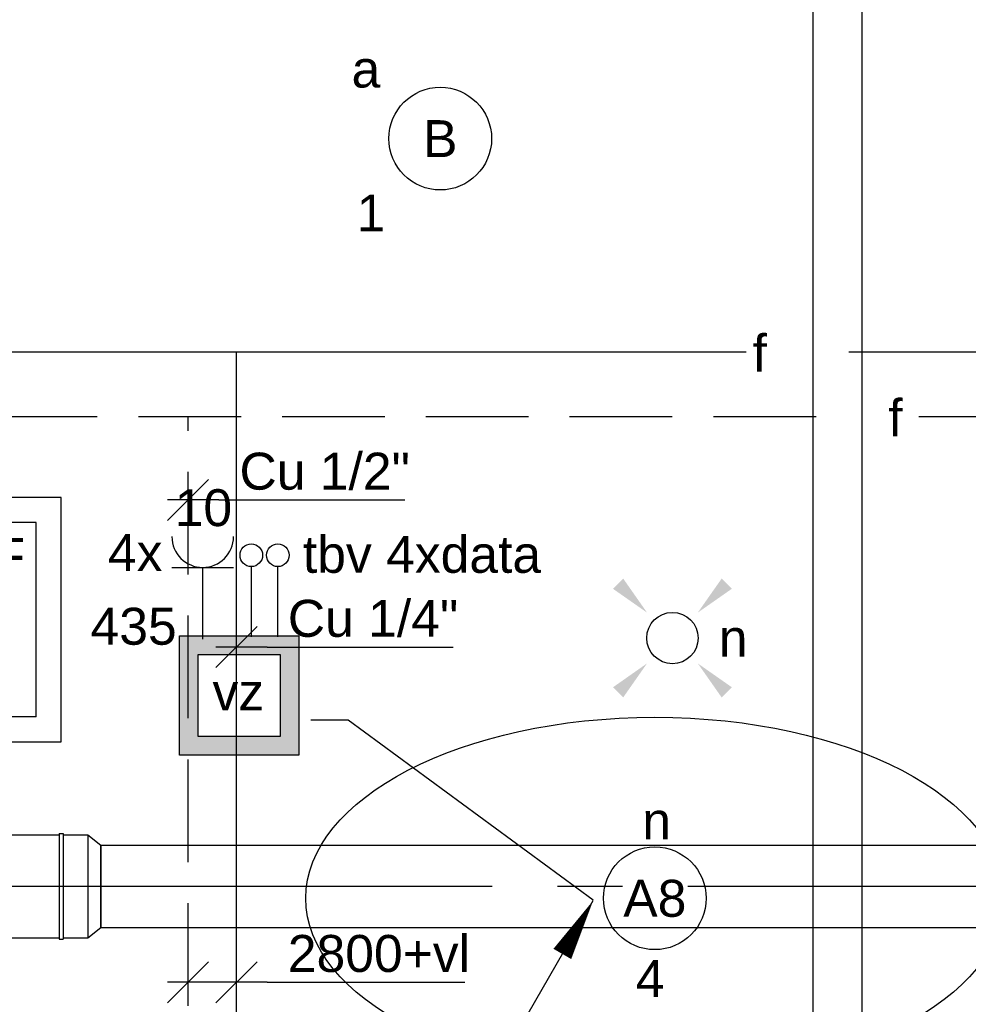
# Model space of a CAD drawing. Extents: x -329828 to 339781, y -55429 to 69176.
# Tile 99 of 140: x 23145 to 25455, y 14920 to 17316. Entities that reach past the tile are written whole.
import ezdxf
from ezdxf.enums import TextEntityAlignment as Align

# ---------------------------------------------------------------- set-up
doc = ezdxf.new("R2010")
doc.units = 0
doc.header["$LTSCALE"] = 50
for name, pattern in [('2322140', [45, 40, -5]), ('2322203', [45, 5, -2, 5, -2, 5, -2, 5, -2, 5, -2, 5, -5]), ('CENTER2', [28.575, 19.05, -3.175, 3.175, -3.175]), ('STREEPJES', [0.1, 0.05, -0.05])]:
    doc.linetypes.add(name, pattern=pattern)
doc.layers.get('0').update_dxf_attribs({"linetype": 'CONTINUOUS'})
for name, color, linetype in [('EL6131--', 2, 'CONTINUOUS'), ('EL6222--', 3, 'CONTINUOUS'), ('EL6311--', 3, 'CONTINUOUS'), ('EM6131--', 1, 'CONTINUOUS'), ('WL5448--', 4, 'CONTINUOUS'), ('WL561---_AANVOER', 4, 'CONTINUOUS'), ('WL570---_RETOUR_RST', 2, 'CONTINUOUS'), ('WL570---_RETOUR_RST_HL', 1, 'CONTINUOUS'), ('WL570---_TOEVOER', 3, 'CONTINUOUS'), ('WL570---_TOEVOER_HL', 8, 'CONTINUOUS'), ('WM5448--', 1, 'CONTINUOUS'), ('WM570---_RETOUR_RST_PR', 1, 'CONTINUOUS'), ('WM570---_TOEVOER_PR', 1, 'CONTINUOUS')]:
    doc.layers.add(name, color=color, linetype=linetype)
doc.styles.add('BURO-018', font='ARIAL.TTF', dxfattribs={"height": 90})

# ---------------------------------------------------------------- blocks, each defined once
blk = doc.blocks.new('1115B3A')
at = {"color": 0, "linetype": 'Continuous'}
blk.add_circle((0, 0), 2.5, dxfattribs=at)
at = {"color": 0, "linetype": 'Continuous', "style": 'BURO-018'}
for tag, p in [('E_GKAST', (0, 8)), ('E_GROEP', (0, 5)), ('E_SGROEP', (4.5, 5)), ('E_ARMCODE', (0, 0)), ('E_SLET', (4.5, -1))]:
    blk.add_attdef(tag, text='', height=1.8, dxfattribs=at).set_placement(p, align=Align.MIDDLE)
blk = doc.blocks.new('E00411')
at = {"color": 0, "linetype": 'Continuous'}
blk.add_circle((0, 0), 1.25, dxfattribs=at)
for points in [[(-2.892, 2.396), (-2.396, 2.892), (-1.237, 1.237)], [(2.396, 2.892), (2.892, 2.396), (1.237, 1.237)], [(-2.396, -2.892), (-2.892, -2.396), (-1.237, -1.237)], [(2.892, -2.396), (2.396, -2.892), (1.237, -1.237)]]:
    blk.add_solid(points, dxfattribs=at)
at = {"color": 0, "linetype": 'Continuous', "style": 'BURO-018'}
for tag, p in [('E_SLET1', (0, 4.642)), ('E_GROEP', (0, 0)), ('E_GKAST', (0, 0))]:
    blk.add_attdef(tag, text='', height=1.8, dxfattribs=at).set_placement(p, align=Align.MIDDLE)
at = {"color": 0, "linetype": 'Continuous', "style": 'BURO-018', "flags": 1}
for tag in ['E_MATCODE', 'E_SGROEP']:
    blk.add_attdef(tag, text='', height=1.8, dxfattribs=at).set_placement((0, 0), align=Align.MIDDLE)
blk = doc.blocks.new('*U227')
at = {"color": 0, "ltscale": 10}
for p, q in [((0, 100, -2945), (5600.1, 100, -2945)), ((0, -100, -2945), (0, 100, -2945)), ((0, -100, -2945), (5600.1, -100, -2945))]:
    blk.add_line(p, q, dxfattribs=at)
at = {"layer": 'WL570---_TOEVOER_HL', "linetype": 'CENTER2'}
blk.add_line((0, 0, -2945), (5600.1, 0, -2945), dxfattribs=at)
at = {"layer": 'WM570---_TOEVOER_PR', "color": 1, "style": 'BURO-018'}
blk.add_attdef('POSNR', text='', height=90, dxfattribs=at).set_placement((0, 0), align=Align.MIDDLE)
blk = doc.blocks.new('*U232')
at = {"color": 0, "ltscale": 10}
for p, q in [((0, 125, -2945), (581, 125, -2945)), ((0, -125, -2945), (0, 125, -2945)), ((0, -125, -2945), (119.8, -125, -2945)), ((369.8, -125, -2945), (581, -125, -2945))]:
    blk.add_line(p, q, dxfattribs=at)
at = {"layer": 'WL570---_TOEVOER_HL', "linetype": 'CENTER2'}
blk.add_line((0, 0, -2945), (581, 0, -2945), dxfattribs=at)
at = {"layer": 'WM570---_TOEVOER_PR', "color": 1, "style": 'BURO-018'}
blk.add_attdef('POSNR', text='', height=90, dxfattribs=at).set_placement((0, 0), align=Align.MIDDLE)
blk = doc.blocks.new('*U261')
at = {"color": 0, "ltscale": 10}
for p, q in [((-5, 129, -2945), (5, 129, -2945)), ((-5, 129, -2945), (-5, -129, -2945)), ((-5, 129, -2945), (-5, -129, -2945)), ((5, 129, -2945), (5, -129, -2945)), ((5, 129, -2945), (5, -129, -2945)), ((-5, -129, -2945), (5, -129, -2945))]:
    blk.add_line(p, q, dxfattribs=at)
at = {"layer": 'WL570---_TOEVOER_HL', "linetype": 'CENTER2'}
blk.add_line((-5, 0, -2945), (5, 0, -2945), dxfattribs=at)
at = {"layer": 'WM570---_TOEVOER_PR', "color": 1, "style": 'BURO-018'}
blk.add_attdef('POSNR', text='', height=90, dxfattribs=at).set_placement((0, 0), align=Align.MIDDLE)
blk = doc.blocks.new('*U262')
at = {"color": 0, "ltscale": 10}
for p, q in [((-60, 125, -2945), (0, 125, -2945)), ((0, 125, -2945), (32, 100, -2945)), ((0, 125, -2945), (0, -125, -2945)), ((0, 125, -2945), (0, -125, -2945)), ((0, 125, -2945), (0, -125, -2945)), ((32, 100, -2945), (32, -100, -2945)), ((32, 100, -2945), (32, -100, -2945)), ((0, -125, -2945), (32, -100, -2945)), ((-60, -125, -2945), (0, -125, -2945))]:
    blk.add_line(p, q, dxfattribs=at)
at = {"layer": 'WL570---_TOEVOER_HL', "linetype": 'CENTER2'}
for p, q in [((-60, 0, -2945), (0, 0, -2945)), ((0, 0, -2945), (32, 0, -2945))]:
    blk.add_line(p, q, dxfattribs=at)
blk.add_circle((32, 0, -2945), 0.075, dxfattribs=at)
at = {"layer": 'WM570---_TOEVOER_PR', "color": 1, "style": 'BURO-018'}
blk.add_attdef('POSNR', text='', height=90, dxfattribs=at).set_placement((0, 0), align=Align.MIDDLE)
blk = doc.blocks.new('*U457')
at = {"color": 0, "ltscale": 10}
for p, q in [((297.5, 297.5, -2757.5), (-297.5, 297.5, -2757.5)), ((-297.5, 297.5, -2757.5), (-297.5, -297.5, -2757.5)), ((297.5, -297.5, -2757.5), (297.5, 297.5, -2757.5)), ((236.5, 236.5, -2757.5), (-236.5, 236.5, -2757.5)), ((-236.5, -236.5, -2757.5), (-236.5, 236.5, -2757.5)), ((236.5, -236.5, -2757.5), (236.5, 236.5, -2757.5)), ((236.5, -236.5, -2757.5), (-236.5, -236.5, -2757.5)), ((-297.5, -297.5, -2757.5), (297.5, -297.5, -2757.5))]:
    blk.add_line(p, q, dxfattribs=at)
at = {"color": 8, "linetype": 'STREEPJES', "ltscale": 10}
for q in [(0, 100, -2757.5), (-50, 86.6, -2757.5), (50, 86.6, -2757.5), (-86.6, 50, -2757.5), (86.6, 50, -2757.5), (-100, 0, -2757.5), (-86.6, -50, -2757.5), (-50, -86.6, -2757.5), (0, -100, -2757.5), (50, -86.6, -2757.5), (86.6, -50, -2757.5), (100, 0, -2757.5)]:
    blk.add_line((0, 0, -2757.5), q, dxfattribs=at)
at = {"layer": 'WL570---_RETOUR_RST_HL', "linetype": 'CENTER2'}
blk.add_circle((0, 0, -2757.5), 0.075, dxfattribs=at)
at = {"layer": 'WL570---_RETOUR_RST', "color": 1, "style": 'BURO-018'}
for tag in ['MC', 'Q']:
    blk.add_attdef(tag, text='', height=90, dxfattribs=at).set_placement((0, 0), align=Align.MIDDLE)
at = {"layer": 'WM570---_RETOUR_RST_PR', "color": 1, "style": 'BURO-018'}
blk.add_attdef('POSNR', text='', height=90, dxfattribs=at).set_placement((0, 0), align=Align.MIDDLE)
blk = doc.blocks.new('*U542', base_point=(23673.1, 15789, 2900))
at = {"color": 0, "linetype": 'Continuous'}
for p, q in [((23723.1, 15839, 2900), (23623.1, 15739, 2900)), ((23748.1, 15789, 2900), (23623.1, 15789, 2900)), ((23748.1, 15789, 2900), (24201, 15789, 2900))]:
    blk.add_line(p, q, dxfattribs=at)
at = {"color": 0, "linetype": 'Continuous', "style": 'BURO-018'}
blk.add_text('Cu 1/4"', height=90, dxfattribs=at).set_placement((23798.1, 15814, 2900))
blk = doc.blocks.new('*U543', base_point=(23555.4, 16007.6, 2900))
at = {"color": 0, "linetype": 'Continuous'}
for p, q in [((23605.4, 16057.6, 2900), (23505.4, 15957.6, 2900)), ((23630.4, 16007.6, 2900), (23505.4, 16007.6, 2900)), ((23630.4, 16007.6, 2900), (24083.3, 16007.6, 2900))]:
    blk.add_line(p, q, dxfattribs=at)
at = {"color": 0, "linetype": 'Continuous', "style": 'BURO-018'}
blk.add_text('Cu 1/2"', height=90, dxfattribs=at).set_placement((23680.4, 16032.6, 2900))
blk = doc.blocks.new('*U634')
at = {"color": 0, "ltscale": 10}
for p, q in [((0, 60, -2730), (5985.4, 60, -2730)), ((0, -60, -2730), (5985.4, -60, -2730))]:
    blk.add_line(p, q, dxfattribs=at)
at = {"layer": 'EM6131--', "color": 1, "style": 'BURO-018'}
blk.add_attdef('POSNR', text='', height=90, dxfattribs=at).set_placement((0, 0), align=Align.MIDDLE)
blk = doc.blocks.new('2322140-1')
at = {"layer": 'WM5448--', "color": 0, "style": 'BURO-018'}
blk.add_text('f', height=90, rotation=360, dxfattribs=at).set_placement((24946.9, 16507, 2900), align=Align.MIDDLE)
blk = doc.blocks.new('2322203-1')
at = {"layer": 'WM5448--', "color": 0, "style": 'BURO-018'}
blk.add_text('f', height=90, dxfattribs=at).set_placement((25277.6, 16349.5, 2900), align=Align.MIDDLE)
blk = doc.blocks.new('E00414')
at = {"color": 0, "linetype": 'Continuous'}
for p, q in [((-2.9, -2.9), (-2.9, 2.9)), ((-2.9, 2.9), (2.9, 2.9)), ((2.9, 2.9), (2.9, -2.9)), ((-2, 2), (2, 2)), ((-2, -2), (-2, 2)), ((2, 2), (2, -2)), ((2, -2), (-2, -2)), ((2.9, -2.9), (-2.9, -2.9))]:
    blk.add_line(p, q, dxfattribs=at)
at = {"color": 0}
for points in [[(-2.9, 2.9), (2.9, 2.9), (-2, 2), (2, 2)], [(-2, -2), (-2.9, -2.9), (-2, 2), (-2.9, 2.9)], [(2, 2), (2.9, 2.9), (2, -2), (2.9, -2.9)], [(2, -2), (2.9, -2.9), (-2, -2), (-2.9, -2.9)]]:
    blk.add_solid(points, dxfattribs=at)
at = {"color": 0, "linetype": 'Continuous', "style": 'BURO-018'}
for tag, p in [('E_GKAST', (0, 8)), ('E_GROEP', (0, 5)), ('E_SGROEP', (4.5, 5))]:
    blk.add_attdef(tag, text='', height=1.8, dxfattribs=at).set_placement(p, align=Align.MIDDLE)
at = {"color": 0, "linetype": 'Continuous', "style": 'BURO-018', "flags": 1}
for tag, p in [('E_VERMCODE', (13, 5)), ('E_MATCODE', (0, 0))]:
    blk.add_attdef(tag, text='', height=1.8, dxfattribs=at).set_placement(p, align=Align.MIDDLE)
blk = doc.blocks.new('111304')
at = {"color": 0, "linetype": 'Continuous'}
for p, q in [((-1.5, 4.5), (1.5, 4.5)), ((0, 1), (0, 4.5))]:
    blk.add_line(p, q, dxfattribs=at)
blk.add_arc((0, 6), 1.5, 180, 0, dxfattribs=at)
at = {"color": 0, "linetype": 'Continuous', "style": 'BURO-018'}
for tag, p in [('E_GKAST', (0, 11.5)), ('E_GROEP', (0, 8.5)), ('E_SGROEP', (4.5, 8.5))]:
    blk.add_attdef(tag, text='', height=1.8, dxfattribs=at).set_placement(p, align=Align.MIDDLE)
at = {"color": 0, "linetype": 'Continuous', "style": 'BURO-018', "flags": 1}
for tag, p in [('E_VERMCODE', (13, 8.5)), ('E_MATCODE', (0, 0))]:
    blk.add_attdef(tag, text='', height=1.8, dxfattribs=at).set_placement(p, align=Align.MIDDLE)
blk = doc.blocks.new('E00106')
at = {"color": 0, "linetype": 'Continuous'}
blk.add_line((-5, -8.66), (0, 0), dxfattribs=at)
blk.add_lwpolyline([(0, 0, 0, 1, 0), (-1.5, -2.598, 1, 1, 0)], format="xyseb", dxfattribs=at)

msp = doc.modelspace()

# ---------------------------------------------------------------- linework, layer by layer
at = {"layer": 'EL6222--'}
for p, q in [((23709.5, 15813.9), (23709.5, 15983.6)), ((23774.2, 15813.9), (23774.2, 15983.6)), ((23854.1, 15611.8), (23945.1, 15611.8)), ((23945.1, 15611.8), (24541.7, 15173.6))]:
    msp.add_line(p, q, dxfattribs=at)
for centre in [(23709.2, 16012.5), (23773.9, 16012.5)]:
    msp.add_circle(centre, 27.5, dxfattribs=at)
at = {"layer": 'EL6222--', "color": 3, "linetype": 'Continuous'}
msp.add_ellipse((24691.7, 15177.6), major_axis=(-850, 0), ratio=0.518278, dxfattribs=at)
at = {"layer": 'WL5448--', "linetype": '2322140'}
for p, q in [((29413.9, 16507, 2900), (15979.9, 16507, 2900)), ((23673.1, 14812.7, 2800), (23673.1, 16507, 2800))]:
    msp.add_line(p, q, dxfattribs=at)
at = {"layer": 'WL5448--', "linetype": '2322203'}
for p, q in [((29584.2, 16349.5, 2900), (15971, 16349.5, 2900)), ((23555.4, 14915.8, 2800), (23555.4, 16349.5, 2800))]:
    msp.add_line(p, q, dxfattribs=at)
at = {"layer": 'WL561---_AANVOER', "color": 0, "linetype": 'Continuous'}
for p, q in [((23605.4, 15023.3, 2800), (23505.4, 14923.3, 2800)), ((23723.1, 15023.3, 2800), (23623.1, 14923.3, 2800)), ((23748.1, 14973.3, 2800), (23505.4, 14973.3, 2800)), ((23748.1, 14973.3, 2800), (24229.5, 14973.3, 2800))]:
    msp.add_line(p, q, dxfattribs=at)

# ---------------------------------------------------------------- block references
at = {"layer": 'EL6131--', "rotation": 90}
msp.add_blockref('*U634', (25136.8, 12147.1, 2730), dxfattribs=at)
at = {"layer": 'EL6222--'}
ref = msp.add_blockref('111304', (23590.9, 15758), dxfattribs=dict(at, xscale=50, yscale=50, zscale=50))
ref.add_attrib('E_GROEP', '10', dxfattribs={"layer": '0', "color": 1, "linetype": 'Continuous', "height": 90, "style": 'BURO-018'}).set_placement((23592.6, 16128.4), align=Align.MIDDLE)
at = {"layer": 'EL6222--', "xscale": 50, "yscale": 50, "zscale": 50}
msp.add_blockref('E00414', (23679.6, 15671.2), dxfattribs=at)
at = {"layer": 'EL6311--'}
ref = msp.add_blockref('1115B3A', (24169.3, 17026.6), dxfattribs=dict(at, xscale=50.00000000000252, yscale=50, zscale=50, rotation=181.9948371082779))
ref.add_attrib('E_ARMCODE', 'B', dxfattribs={"layer": '0', "color": 1, "linetype": 'Continuous', "height": 90, "style": 'BURO-018'}).set_placement((24169.3, 17026.6), align=Align.MIDDLE)
ref.add_attrib('E_SLET', 'a', dxfattribs={"layer": '0', "color": 1, "linetype": 'Continuous', "height": 90, "style": 'BURO-018'}).set_placement((23988.3, 17195.4), align=Align.MIDDLE)
ref.add_attrib('E_GROEP', '1', dxfattribs={"layer": '0', "color": 1, "linetype": 'Continuous', "height": 90, "style": 'BURO-018'}).set_placement((24000.5, 16845.6), align=Align.MIDDLE)
ref = msp.add_blockref('E00411', (24734.5, 15811.1), dxfattribs=dict(at, xscale=50, yscale=50, zscale=50))
ref.add_attrib('E_SLET1', 'n', dxfattribs={"layer": '0', "color": 1, "linetype": 'Continuous', "height": 90, "style": 'BURO-018'}).set_placement((24882.4, 15811.1), align=Align.MIDDLE)
ref = msp.add_blockref('1115B3A', (24691.7, 15177.6), dxfattribs=dict(at, xscale=50.00000000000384, yscale=50, zscale=50, rotation=171.1197738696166))
ref.add_attrib('E_ARMCODE', 'A8', dxfattribs={"layer": '0', "color": 1, "linetype": 'Continuous', "height": 90, "style": 'BURO-018'}).set_placement((24691.7, 15177.6), align=Align.MIDDLE)
ref.add_attrib('E_SLET', 'n', dxfattribs={"layer": '0', "color": 1, "linetype": 'Continuous', "height": 90, "style": 'BURO-018'}).set_placement((24696.1, 15366.3), align=Align.MIDDLE)
ref.add_attrib('E_GROEP', '4', dxfattribs={"layer": '0', "color": 1, "linetype": 'Continuous', "height": 90, "style": 'BURO-018'}).set_placement((24680, 14982.2), align=Align.MIDDLE)
at = {"layer": 'EM6131--', "xscale": 50, "yscale": 50, "zscale": 50}
msp.add_blockref('E00106', (24541.5, 15172), dxfattribs=at)
at = {"layer": 'WL570---_RETOUR_RST'}
ref = msp.add_blockref('*U457', (22948.7, 15856, 2757.5), dxfattribs=at)
ref.add_attrib('Q', '435', dxfattribs={"color": 1, "height": 90, "style": 'BURO-018'}).set_placement((23422.7, 15839.8), align=Align.MIDDLE)
ref.add_attrib('MC', 'F', dxfattribs={"color": 1, "height": 90, "style": 'BURO-018'}).set_placement((23120.1, 16009.9), align=Align.MIDDLE)
at = {"layer": 'WL570---_TOEVOER'}
for name, p in [('*U232', (22660.2, 15206.7, 2945)), ('*U261', (23246.2, 15206.7, 2945)), ('*U262', (23311.2, 15206.7, 2945)), ('*U227', (23343.2, 15206.7, 2945))]:
    msp.add_blockref(name, p, dxfattribs=at)
at = {"layer": 'WM5448--'}
for name, p in [('2322140-1', (0, 0)), ('2322203-1', (0, 0)), ('*U543', (23555.4, 16147.2, 2900)), ('*U542', (23673.1, 15789, 2900))]:
    msp.add_blockref(name, p, dxfattribs=at)

# ---------------------------------------------------------------- texts
at = {"layer": 'EL6222--', "color": 1, "style": 'BURO-018'}
for s, p in [('4x', (23360.1, 15973.9)), ('tbv 4xdata', (23834.8, 15969.8)), ('vz', (23614.8, 15635.1))]:
    msp.add_text(s, height=90, dxfattribs=at).set_placement(p)
at = {"layer": 'WL561---_AANVOER', "color": 0, "linetype": 'Continuous', "style": 'BURO-018'}
msp.add_text('2800+vl', height=90, dxfattribs=at).set_placement((23798.1, 14998.3, 2800))

doc.saveas('drawing.dxf')
